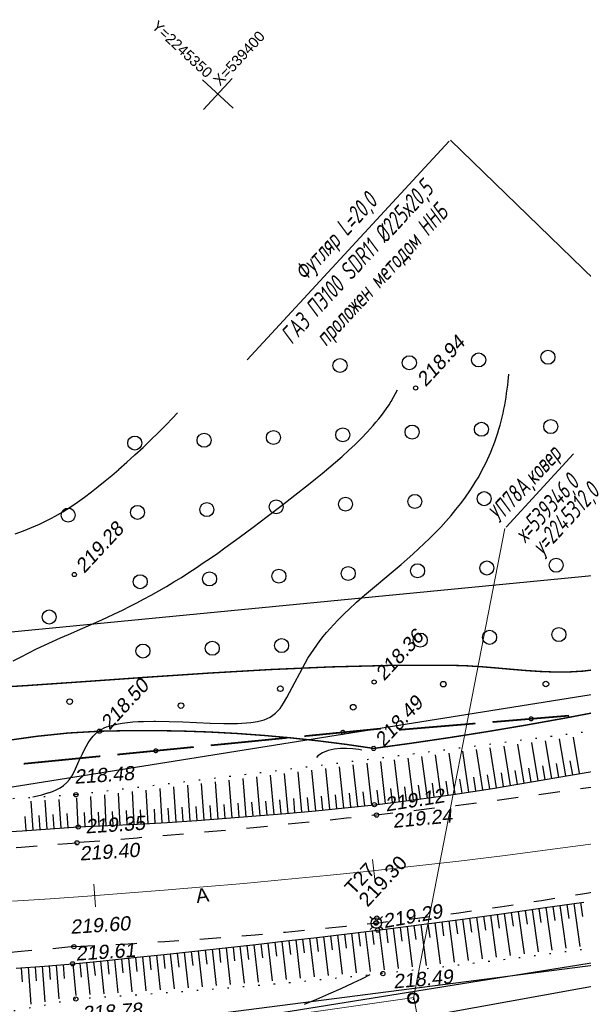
# Model space of a CAD drawing. Header units: millimetres. Extents: x -10 to 1169, y 1 to 1686.
# Tile 117 of 224: x 886 to 926, y 488 to 558. Entities that reach past the tile are written whole.
import ezdxf
from ezdxf.enums import TextEntityAlignment as Align
from ezdxf.lldxf.tags import DXFTag

# ---------------------------------------------------------------- set-up
doc = ezdxf.new("R2010")
doc.units = ezdxf.units.MM
for name, pattern in [('ADOT1', [1, 0, -1]), ('AHIDDEN1', [2, 0.5, -1.5]), ('AHIDDEN2', [3, 1.5, -1.5]), ('CONTI', [0]), ('PHANTOM2', [1.25, 0.625, -0.125, 0.125, -0.125, 0.125, -0.125])]:
    doc.linetypes.add(name, pattern=pattern)
for name, color, linetype in [('CONTURS', 7, 'Continuous'), ('COORDS', 7, 'Continuous'), ('GPR_PICK', 7, 'Continuous'), ('IZOLINES', 32, 'Continuous'), ('PDIGIT', 170, 'Continuous'), ('PICK-H', 7, 'Continuous'), ('PICKETS', 7, 'Continuous'), ('STATIONS', 7, 'Continuous'), ('ОБЪЕКТЫ_АВТОДОРОГ', 7, 'Continuous'), ('УЧАСТКИ', 7, 'Continuous')]:
    doc.layers.add(name, color=color, linetype=linetype)
doc.layers.add('СВЯЗЬ', color=170, linetype='Связь', lineweight=30)
doc.styles.add('GPR', font='isocpeui.ttf', dxfattribs={"width": 0.8})
doc.styles.get("Standard").update_dxf_attribs({"font": 'arial.ttf'})
tags = doc.linetypes.add('газ', pattern='A,42.7,-5.08,["Г",Standard,S=2.54,R=0,X=-2.54,Y=-1.27],-3.81', length=51.59).pattern_tags.tags
tags[6] = DXFTag(74, 10)
doc.linetypes.add('Связь', pattern='A,12.5,[130,ltypeshp.shx,S=1,R=-30,X=0,Y=0.9],1,[130,ltypeshp.shx,S=1,R=-30,X=0,Y=0.9],1,[130,ltypeshp.shx,S=1,R=-30,X=0,Y=0.9],4.5', length=19)

# ---------------------------------------------------------------- blocks, each defined once
blk = doc.blocks.new('372')
at = {"layer": 'CONTURS'}
blk.add_circle((0, 0), 1, dxfattribs=at)
blk = doc.blocks.new('373')
at = {"layer": 'CONTURS'}
blk.add_circle((0, 0), 0.4, dxfattribs=at)
blk = doc.blocks.new('133')
at = {"layer": 'CONTURS', "color": 7, "linetype": 'Continuous', "const_width": 0.2}
for points in [[(-11, 0), (-2, 0)], [(0, 0), (9, 0)]]:
    blk.add_lwpolyline(points, dxfattribs=at)
at = {"layer": 'CONTURS', "color": 7, "linetype": 'Continuous', "const_width": 0.5}
blk.add_lwpolyline([(-6.79, 0, 1), (-6.29, 0, 1)], format="xyb", close=True, dxfattribs=at)
blk = doc.blocks.new('5_1')
at = {"layer": 'STATIONS', "color": 7, "linetype": 'Continuous'}
for p, q in [((-0.78, 0), (-1.28, 0)), ((0.01, 0.77), (0.01, 1.26)), ((0.79, 0), (1.3, 0)), ((0.01, -0.77), (0.01, -1.26))]:
    blk.add_line(p, q, dxfattribs=at)
blk.add_circle((0, 0), 0.75, dxfattribs=at)
for p in [(0, 0), (0.76, 0)]:
    blk.add_point(p, dxfattribs=at)
blk = doc.blocks.new('пкк')
at = {"layer": 'ОБЪЕКТЫ_АВТОДОРОГ', "lineweight": 15, "ltscale": 200}
blk.add_line((-0.011, -0.822), (-0.008, 0.805), dxfattribs=at)

msp = doc.modelspace()

# ---------------------------------------------------------------- linework, layer by layer
at = {"linetype": 'Continuous', "lineweight": 40}
msp.add_circle((913.7762, 488.26472), 0.36213, dxfattribs=at)
at = {"layer": 'CONTURS', "color": 0, "linetype": 'CONTI', "lineweight": 15}
for p, q in [((916.33978, 549.39558), (901.92655, 533.79736)), ((916.44118, 549.46794), (962.98186, 504.28594)), ((920.40761, 521.87406), (925.23037, 527.09331)), ((913.76893, 488.15344), (920.3114, 521.76391))]:
    msp.add_line(p, q, dxfattribs=at)
at = {"layer": 'CONTURS', "lineweight": -2}
for p, q in [((922.6961, 503.77577), (922.241, 506.50067)), ((923.68161, 503.94535), (923.22971, 506.6276)), ((924.66713, 504.11493), (924.22, 506.75473)), ((925.65252, 504.28525), (925.21141, 506.88226)), ((916.77324, 502.81728), (916.34325, 505.75035)), ((917.76136, 502.97091), (917.32223, 505.87447)), ((918.74949, 503.12453), (918.30323, 505.99885)), ((919.73712, 503.28137), (919.28435, 506.12324)), ((920.7236, 503.44526), (920.26865, 506.24804)), ((921.71008, 503.60915), (921.25455, 506.37403)), ((910.82354, 502.04459), (910.49064, 505.01975)), ((911.81675, 502.16094), (911.46696, 505.14036)), ((912.80962, 502.28018), (912.44447, 505.26215)), ((913.80248, 502.39941), (913.42075, 505.38434)), ((914.79288, 502.53764), (914.39321, 505.50605)), ((915.78321, 502.67639), (915.36835, 505.62812)), ((924.17437, 504.03014), (924.0078, 505.01617)), ((925.15982, 504.20009), (924.9926, 505.18601)), ((904.85249, 501.4568), (904.59551, 504.29599)), ((905.8483, 501.5482), (905.57977, 504.416)), ((906.84409, 501.63986), (906.56314, 504.5359)), ((907.83928, 501.73787), (907.54718, 504.65613)), ((908.83446, 501.83588), (908.5303, 504.77758)), ((909.82903, 501.93997), (909.51103, 504.89873)), ((920.23036, 503.36331), (920.07159, 504.35063)), ((921.21684, 503.52721), (921.05545, 504.5141)), ((922.20309, 503.69246), (922.03945, 504.67898)), ((923.18885, 503.86056), (923.02342, 504.84679)), ((899.8688, 501.05384), (899.67275, 503.70113)), ((900.86604, 501.12801), (900.65761, 503.81961)), ((901.86298, 501.20619), (901.64287, 503.93815)), ((902.85978, 501.28619), (902.62714, 504.05657)), ((903.85618, 501.37098), (903.61183, 504.17606)), ((915.28805, 502.60702), (915.15174, 503.59769)), ((916.27822, 502.74684), (916.13612, 503.73669)), ((917.2673, 502.8941), (917.12002, 503.88319)), ((918.25543, 503.04772), (918.10396, 504.03618)), ((919.24331, 503.20295), (919.08794, 504.19081)), ((892.88242, 500.61967), (892.76266, 502.88132)), ((893.88108, 500.67139), (893.75206, 502.99719)), ((894.87947, 500.72812), (894.73997, 503.11382)), ((895.87777, 500.78645), (895.72779, 503.23107)), ((896.87581, 500.84898), (896.7144, 503.34818)), ((897.8737, 500.91393), (897.70118, 503.46532)), ((898.87136, 500.98228), (898.68686, 503.58252)), ((909.33175, 501.88793), (909.22688, 502.88241)), ((910.32629, 501.99228), (910.21725, 502.98632)), ((911.32015, 502.10277), (911.20624, 503.09626)), ((912.31318, 502.22056), (912.19411, 503.21345)), ((913.30605, 502.33979), (913.18185, 503.33205)), ((914.29768, 502.46853), (914.16754, 503.46002)), ((886.66207, 500.2647), (886.53099, 502.3232)), ((887.66, 500.32913), (887.52652, 502.38466)), ((888.65777, 500.39575), (888.52178, 502.44828)), ((889.88575, 500.47851), (889.79293, 502.53357)), ((890.88474, 500.52363), (890.78288, 502.64949)), ((891.88372, 500.56875), (891.77278, 502.76541)), ((902.36138, 501.24619), (902.27938, 502.24282)), ((903.35798, 501.32858), (903.27274, 502.32494)), ((904.35433, 501.41389), (904.26586, 502.40997)), ((905.35039, 501.5025), (905.2587, 502.49829)), ((906.3462, 501.59403), (906.25129, 502.58952)), ((907.34168, 501.68886), (907.2436, 502.68404)), ((908.33687, 501.78687), (908.23564, 502.78174)), ((890.38524, 500.50107), (890.33873, 501.49999)), ((891.38423, 500.54619), (891.33506, 501.54498)), ((892.38307, 500.59421), (892.33139, 501.59287)), ((893.38175, 500.64553), (893.3276, 501.64406)), ((894.38028, 500.69976), (894.32338, 501.69813)), ((895.37862, 500.75728), (895.3188, 501.75549)), ((896.37679, 500.81772), (896.31393, 501.81574)), ((897.37476, 500.88146), (897.30878, 501.87928)), ((898.37253, 500.94811), (898.30339, 501.94571)), ((899.37008, 501.01806), (899.29775, 502.01544)), ((900.36742, 501.09093), (900.29188, 502.08807)), ((901.36451, 501.1671), (901.28574, 502.16399)), ((886.16309, 500.23278), (886.10024, 501.2308)), ((887.16103, 500.29692), (887.09686, 501.29485)), ((888.15888, 500.36244), (888.09343, 501.3603)), ((889.15664, 500.42937), (889.08997, 501.42715)), ((921.27069, 494.45517), (921.6928, 491.43991)), ((921.76582, 494.52479), (921.90492, 493.53451)), ((922.26095, 494.59441), (922.68773, 491.56634)), ((922.75603, 494.66434), (922.89608, 493.6742)), ((923.25112, 494.73427), (923.68261, 491.69435)), ((923.74606, 494.80522), (923.88696, 493.8152)), ((924.241, 494.87618), (924.67616, 491.82663)), ((924.73594, 494.94714), (924.87752, 493.95721)), ((925.23088, 495.01809), (925.66938, 491.95887)), ((925.72579, 495.08926), (925.86798, 494.09942)), ((916.31696, 493.77664), (916.70908, 490.83475)), ((916.8126, 493.84252), (916.94554, 492.8514)), ((917.30824, 493.9084), (917.70747, 490.95048)), ((917.80362, 493.9762), (917.93804, 492.98527)), ((918.29901, 494.04399), (918.70429, 491.071)), ((918.79439, 494.11179), (918.93007, 493.12104)), ((919.28977, 494.17959), (919.70084, 491.1915)), ((919.7851, 494.24776), (919.92205, 493.25718)), ((920.28043, 494.31592), (920.69756, 491.31345)), ((920.77556, 494.38554), (920.91368, 493.39513)), ((910.86165, 493.07717), (910.98504, 492.08481)), ((911.35794, 493.1379), (911.71577, 490.28017)), ((911.854, 493.20057), (911.97899, 492.20841)), ((912.35006, 493.26324), (912.71444, 490.38835)), ((912.84611, 493.32591), (912.97263, 492.33395)), ((913.34217, 493.38858), (913.7133, 490.49655)), ((913.83818, 493.45165), (913.96639, 492.4599)), ((914.33418, 493.51472), (914.71299, 490.60588)), ((914.82988, 493.5802), (914.95978, 492.58867)), ((915.32557, 493.64568), (915.71111, 490.72032)), ((915.82127, 493.71116), (915.95266, 492.71983)), ((904.90387, 492.36672), (905.01907, 491.37338)), ((905.40053, 492.42436), (905.71985, 489.68597)), ((905.89716, 492.48239), (906.01358, 491.48919)), ((906.39378, 492.54042), (906.71905, 489.77978)), ((906.89033, 492.59906), (907.00801, 491.60601)), ((907.38688, 492.65769), (907.71844, 489.87585)), ((907.88335, 492.71695), (908.00235, 491.72406)), ((908.37983, 492.77621), (908.71748, 489.97413)), ((908.87626, 492.83584), (908.99663, 491.84311)), ((909.37269, 492.89547), (909.71689, 490.07385)), ((909.86902, 492.95595), (909.99084, 491.9634)), ((910.36535, 493.01644), (910.716, 490.17663)), ((898.94141, 491.69669), (899.05009, 490.70262)), ((899.43845, 491.75104), (899.72259, 489.16494)), ((899.93548, 491.80546), (900.04526, 490.81151)), ((900.43251, 491.85988), (900.72274, 489.24569)), ((900.92941, 491.91546), (901.04024, 490.92162)), ((901.42631, 491.97104), (901.72209, 489.33054)), ((901.92321, 492.02661), (902.03502, 491.03288)), ((902.42011, 492.08219), (902.72151, 489.41539)), ((902.91689, 492.13883), (903.02978, 491.14523)), ((903.41368, 492.19548), (903.72101, 489.5042)), ((903.91044, 492.25228), (904.02445, 491.2588)), ((904.4072, 492.30909), (904.72038, 489.59353)), ((891.97967, 490.96599), (892.08086, 489.97112)), ((892.47712, 491.01642), (892.71895, 488.64935)), ((892.97455, 491.06709), (893.07665, 490.07232)), ((893.47197, 491.11776), (893.71955, 488.7164)), ((893.96932, 491.16919), (894.07243, 490.17452)), ((894.46667, 491.22062), (894.72036, 488.78633)), ((894.96397, 491.27251), (895.06815, 490.27795)), ((895.46127, 491.3244), (895.72095, 488.85784)), ((895.95851, 491.37683), (896.06381, 490.38239)), ((896.45576, 491.42926), (896.72172, 488.93139)), ((896.95293, 491.48238), (897.05935, 490.48806)), ((897.4501, 491.5355), (897.72208, 489.00736)), ((897.94723, 491.58892), (898.05479, 490.59472)), ((898.44437, 491.64234), (898.72263, 489.08452)), ((885.82181, 490.43229), (885.8924, 489.43478)), ((886.32044, 490.46919), (886.51112, 487.82941)), ((886.81905, 490.50649), (886.89237, 489.50918)), ((887.31766, 490.5438), (887.50693, 488.01572)), ((887.81608, 490.58344), (887.89214, 489.58634)), ((888.31451, 490.62308), (888.50173, 488.21535)), ((888.8129, 490.66317), (888.89172, 489.66629)), ((889.49202, 490.71781), (889.71657, 488.45785)), ((889.98957, 490.76724), (890.08892, 489.77219)), ((890.48712, 490.81668), (890.71748, 488.52045)), ((890.98467, 490.86612), (891.08496, 489.87116)), ((891.48222, 490.91556), (891.7184, 488.58304))]:
    msp.add_line(p, q, dxfattribs=at)
at = {"layer": 'CONTURS', "color": 1, "linetype": 'газ', "lineweight": 15}
for p, q in [((890.01949, 484.93799), (913.84081, 488.31088)), ((914.59592, 484.24353), (913.83984, 488.3161))]:
    msp.add_line(p, q, dxfattribs=at)
at = {"layer": 'CONTURS', "linetype": 'AHIDDEN1', "const_width": 0.1, "flags": 128}
for points in [[(910.96642, 506.0819), (913.70342, 506.45821), (916.43429, 506.86211), (919.15902, 507.29359), (921.87762, 507.75265), (924.59008, 508.2393), (927.29641, 508.75353), (929.9966, 509.29534), (932.69065, 509.86473), (935.37857, 510.46171), (938.06035, 511.08627), (939.17113, 511.33718), (940.29021, 511.56972), (941.4136, 511.79376), (942.53728, 512.01921), (943.65724, 512.25594), (944.76948, 512.51385), (945.86997, 512.80283), (946.95472, 513.13275), (948.0197, 513.51352), (949.06092, 513.95502), (949.31893, 514.06871), (949.58949, 514.18011), (949.86685, 514.29116), (950.14528, 514.40379), (950.41902, 514.51994), (950.68235, 514.64153), (950.92952, 514.77049), (951.15479, 514.90877), (951.35242, 515.05829), (951.51668, 515.22098), (951.75202, 515.64005), (951.83044, 516.13559), (951.77725, 516.69302), (951.61779, 517.29773), (951.37739, 517.93513), (951.08138, 518.59063), (950.7551, 519.24962), (950.42386, 519.8975), (950.11301, 520.51969), (949.84787, 521.10158), (949.44414, 522.00027), (948.99578, 522.88518), (948.50675, 523.75516), (947.98102, 524.60904), (947.42255, 525.44568), (946.8353, 526.26391), (946.22323, 527.06258), (945.5903, 527.84052), (944.94047, 528.59659), (944.2777, 529.32962), (943.63556, 529.9867), (942.96084, 530.61403), (942.25921, 531.21675), (941.53634, 531.8), (940.79789, 532.36894), (940.04952, 532.92871), (939.29689, 533.48445), (938.54568, 534.04132), (937.80154, 534.60446), (937.07014, 535.17901), (936.75337, 535.43385), (936.43651, 535.68857), (936.11956, 535.94318), (935.80252, 536.19768), (935.48539, 536.45206), (935.16817, 536.70633), (934.85085, 536.96049), (934.53344, 537.21453), (934.21594, 537.46846), (933.89835, 537.72227)], [(706.17573, 522.48572), (705.65018, 520.34433), (705.29246, 518.39275), (705.10259, 516.63099), (705.08055, 515.05905), (705.22635, 513.67692), (705.53999, 512.48461), (706.02147, 511.48212), (706.67079, 510.66945), (707.48795, 510.04659), (708.47294, 509.61355), (708.78718, 509.53234), (709.12411, 509.47656), (709.47974, 509.44177), (709.85007, 509.42356), (710.23108, 509.41752), (710.61877, 509.41921), (711.00915, 509.42423), (711.39821, 509.42814), (711.78194, 509.42654), (712.15634, 509.41499), (714.69765, 509.31104), (717.24013, 509.2423), (719.78353, 509.2013), (722.32762, 509.18057), (724.87214, 509.17261), (727.41687, 509.16996), (729.96154, 509.16513), (732.50593, 509.15066), (735.04979, 509.11905), (737.59287, 509.06284), (740.54606, 508.97368), (743.49897, 508.87197), (746.45162, 508.75895), (749.40398, 508.63586), (752.35606, 508.50394), (755.30785, 508.36443), (758.25935, 508.21855), (761.21056, 508.06755), (764.16147, 507.91267), (767.11208, 507.75513), (769.59082, 507.60305), (772.06901, 507.42062), (774.54682, 507.21916), (777.02436, 507.01003), (779.5018, 506.80454), (781.97927, 506.61403), (784.4569, 506.44983), (786.93485, 506.32329), (789.41326, 506.24572), (791.89226, 506.22846), (793.31387, 506.2622), (794.73655, 506.33603), (796.15987, 506.43752), (797.58342, 506.55429), (799.00678, 506.6739), (800.42953, 506.78395), (801.85124, 506.87202), (803.27151, 506.9257), (804.68991, 506.93259), (806.10601, 506.88027), (807.05737, 506.80693), (808.00743, 506.70656), (808.95649, 506.58488), (809.90485, 506.44759), (810.85282, 506.30042), (811.80071, 506.14906), (812.74881, 505.99924), (813.69744, 505.85666), (814.6469, 505.72705), (815.5975, 505.6161), (818.27837, 505.37565), (820.96494, 505.20718), (823.6562, 505.09797), (826.35115, 505.03532), (829.04878, 505.00653), (831.74808, 504.99889), (834.44805, 504.99969), (837.14769, 504.99623), (839.84599, 504.9758), (842.54194, 504.92571), (845.20328, 504.83634), (847.86644, 504.71418), (850.53065, 504.57327), (853.19511, 504.42765), (855.85905, 504.29137), (858.52169, 504.17847), (861.18225, 504.103), (863.83995, 504.079), (866.494, 504.12052), (869.14362, 504.2416), (871.37613, 504.43454), (873.60424, 504.7176), (875.82905, 505.06647), (878.05163, 505.45679), (880.27309, 505.86426), (882.49451, 506.26453), (884.71697, 506.63328), (886.94157, 506.94618), (889.1694, 507.1789), (891.40155, 507.30711), (893.35196, 507.34813), (895.30371, 507.35281), (897.25682, 507.32114), (899.21128, 507.25314), (901.16709, 507.14879), (903.12426, 507.0081), (905.08277, 506.83106), (907.04264, 506.61768), (909.00385, 506.36796), (910.96642, 506.0819)], [(705.32499, 517.22328), (709.83551, 516.64685), (714.34779, 516.09611), (718.86181, 515.57107), (723.37759, 515.07173), (727.89512, 514.59808), (732.41441, 514.15014), (736.93544, 513.72789), (741.45822, 513.33134), (745.98276, 512.96049), (750.50905, 512.61534), (756.70639, 512.19917), (762.90907, 511.85362), (769.11619, 511.56904), (775.32689, 511.33578), (781.54029, 511.1442), (787.75549, 510.98467), (793.97163, 510.84753), (800.18782, 510.72314), (806.40319, 510.60186), (812.61686, 510.47406), (818.67109, 510.3395), (824.72642, 510.20256), (830.78253, 510.07076), (836.83909, 509.9516), (842.89575, 509.85263), (848.95219, 509.78134), (855.00806, 509.74528), (861.06304, 509.75194), (867.1168, 509.80887), (873.16899, 509.92357), (877.51074, 510.07181), (881.85142, 510.29217), (886.19131, 510.56262), (890.53071, 510.86113), (894.86989, 511.16566), (899.20915, 511.4542), (903.54876, 511.7047), (907.88902, 511.89514), (912.23021, 512.00349), (916.57261, 512.00772), (917.61168, 511.97403), (918.65556, 511.90773), (919.70219, 511.82152), (920.74954, 511.72807), (921.79555, 511.64009), (922.83819, 511.57025), (923.8754, 511.53124), (924.90515, 511.53577), (925.92538, 511.5965), (926.93406, 511.72613), (927.9761, 511.94383), (929.00518, 512.23562), (930.02365, 512.58821), (931.03389, 512.9883), (932.03827, 513.42261), (933.03917, 513.87783), (934.03895, 514.34069), (935.04, 514.79789), (936.04467, 515.23613), (937.05534, 515.64212), (938.30034, 516.11409), (939.54604, 516.58421), (940.79244, 517.05247), (942.03955, 517.51888), (943.28736, 517.98343), (944.53587, 518.44613), (945.78509, 518.90698), (947.035, 519.36597), (948.28563, 519.82311), (949.53695, 520.27839)]]:
    msp.add_lwpolyline(points, dxfattribs=at)
at = {"layer": 'CONTURS', "linetype": 'ADOT1', "flags": 128}
for points in [[(995.49285, 517.53183), (994.05382, 517.41906), (987.33382, 516.6916), (980.62917, 515.80284), (973.93611, 514.7908), (967.25089, 513.6935), (960.56977, 512.54897), (953.88897, 511.39522), (947.20475, 510.27029), (940.51336, 509.21219), (933.81104, 508.25894), (929.40614, 507.67936), (925.00032, 507.10674), (920.59355, 506.54107), (916.18585, 505.98235), (911.77722, 505.43059), (907.36765, 504.88578), (902.95715, 504.34793), (898.54571, 503.81703), (894.13333, 503.29309), (889.72002, 502.7761)], [(889.72002, 502.7761), (887.71847, 502.64698), (885.71672, 502.52341), (883.71476, 502.40537), (881.71261, 502.29287), (879.71026, 502.18591), (877.70771, 502.08449), (875.70497, 501.98862), (873.70202, 501.89828), (871.69887, 501.81348), (869.69552, 501.73422), (867.04836, 501.63967), (864.40065, 501.55739), (861.75246, 501.48626), (859.1039, 501.42517), (856.45505, 501.373), (853.806, 501.32866), (851.15685, 501.29101), (848.50767, 501.25895), (845.85855, 501.23137), (843.2096, 501.20715), (840.51096, 501.18663), (837.81216, 501.17187), (835.11324, 501.16306), (832.41426, 501.16038), (829.71525, 501.164), (827.01627, 501.1741), (824.31736, 501.19087), (821.61856, 501.21449), (818.91992, 501.24513), (816.22149, 501.28298), (813.84167, 501.32459), (811.46197, 501.37515), (809.08239, 501.43309), (806.70289, 501.49683), (804.32345, 501.5648), (801.94405, 501.63542), (799.56467, 501.70713), (797.18528, 501.77835), (794.80586, 501.84751), (792.42639, 501.91302), (789.78548, 501.977), (787.14406, 502.03145), (784.50234, 502.08048), (781.86055, 502.12818), (779.21891, 502.17866), (776.57764, 502.23601), (773.93696, 502.30434), (771.29709, 502.38775), (768.65826, 502.49033), (766.02068, 502.6162), (763.13932, 502.7836), (760.25947, 502.97893), (757.38086, 503.19724), (754.50322, 503.43357), (751.62628, 503.68299), (748.74978, 503.94054), (745.87345, 504.20128), (742.99702, 504.46025), (740.12022, 504.7125), (737.24279, 504.95309), (735.20022, 505.11495), (733.15709, 505.27125), (731.11363, 505.42435), (729.07009, 505.57661), (727.02671, 505.73037), (724.98372, 505.88801), (722.94135, 506.05188), (720.89985, 506.22433), (718.85946, 506.40772), (716.8204, 506.60442), (714.62473, 506.84016), (712.4315, 507.10233), (710.24005, 507.3835), (708.04974, 507.67621), (705.85991, 507.97302), (703.6699, 508.26648), (701.47906, 508.54915), (699.28673, 508.81357), (697.09227, 509.05229), (694.895, 509.25788), (692.1576, 509.47782), (689.41823, 509.67334), (686.6769, 509.84446), (683.93361, 509.99116), (681.18835, 510.11346), (678.44113, 510.21134), (675.69195, 510.28482), (672.94081, 510.33389), (670.1877, 510.35854), (667.43263, 510.35879)], [(980.02628, 500.79366), (978.38672, 500.54873), (974.1697, 499.8955), (969.95639, 499.22059), (965.74699, 498.52508), (961.54169, 497.81003), (959.49841, 497.44898), (957.45751, 497.07335), (955.41834, 496.68717), (953.38026, 496.29444), (951.3426, 495.89917), (949.30472, 495.50537), (947.26596, 495.11706), (945.22568, 494.73825), (943.18321, 494.37294), (941.13792, 494.02515), (938.19799, 493.54835), (935.25483, 493.08762), (932.30867, 492.64328), (929.35974, 492.21565), (926.40826, 491.80505), (923.45446, 491.41178), (920.49855, 491.03617), (917.54078, 490.67853), (914.58135, 490.33917), (911.6205, 490.01842), (909.43437, 489.79351), (907.24718, 489.57833), (905.05893, 489.37289), (902.86962, 489.17717), (900.67925, 488.99118), (898.48781, 488.81493), (896.29532, 488.6484), (894.10176, 488.49161), (891.90714, 488.34454), (889.71145, 488.20721)], [(889.71145, 488.20721), (887.65156, 487.78998), (885.59025, 487.40447), (883.52752, 487.05068), (881.46338, 486.7286), (879.39781, 486.43825), (877.33082, 486.17961), (875.26241, 485.9527), (873.19258, 485.7575), (871.12133, 485.59403), (869.04866, 485.46227), (866.36998, 485.38056), (863.68647, 485.41615), (860.99919, 485.54141), (858.30919, 485.72872), (855.61753, 485.95045), (852.92526, 486.17895), (850.23344, 486.38662), (847.54311, 486.5458), (844.85533, 486.62887), (842.17116, 486.60821), (839.58531, 486.47129), (837.00138, 486.23591), (834.41902, 485.92861), (831.83785, 485.57594), (829.2575, 485.20443), (826.67759, 484.84061), (824.09776, 484.51103), (821.51764, 484.24223), (818.93686, 484.06074), (816.35503, 483.9931), (813.90404, 484.04817), (811.4535, 484.20207), (809.00314, 484.4325), (806.55273, 484.71714), (804.10198, 485.03371), (801.65065, 485.35989), (799.19848, 485.6734), (796.7452, 485.95192), (794.29057, 486.17315), (791.83431, 486.31481), (789.24119, 486.37795), (786.64602, 486.37756), (784.04918, 486.32772), (781.45108, 486.24254), (778.85211, 486.13609), (776.25268, 486.02247), (773.65318, 485.91578), (771.05401, 485.8301), (768.45558, 485.77952), (765.85827, 485.77814), (763.01599, 485.82153), (760.17352, 485.88922), (757.33105, 485.97918), (754.48875, 486.08936), (751.64681, 486.21774), (748.80542, 486.36226), (745.96476, 486.52089), (743.125, 486.69158), (740.28633, 486.87231), (737.44894, 487.06103), (734.91114, 487.242), (732.37442, 487.43943), (729.8386, 487.65065), (727.30352, 487.87296), (724.769, 488.1037), (722.23488, 488.34018), (719.70099, 488.57972), (717.16715, 488.81963), (714.6332, 489.05723), (712.09897, 489.28985), (710.68949, 489.41495), (709.27958, 489.5365), (707.86945, 489.65618), (706.45929, 489.77568), (705.04929, 489.89671), (703.63965, 490.02095), (702.23058, 490.15011), (700.82225, 490.28588), (699.41488, 490.42995), (698.00865, 490.58402), (696.56308, 490.75746), (695.11926, 490.94654), (693.67676, 491.14731), (692.23514, 491.35581), (690.79395, 491.56806), (689.35276, 491.7801), (687.91112, 491.98798), (686.4686, 492.18773), (685.02475, 492.37539), (683.57914, 492.54698), (681.68703, 492.75329), (679.79366, 492.94797), (677.89903, 493.13099), (676.00314, 493.30238), (674.10598, 493.46212), (672.20756, 493.61023), (670.30788, 493.74669), (668.40693, 493.8715), (666.50472, 493.98468), (664.60125, 494.08621)]]:
    msp.add_lwpolyline(points, dxfattribs=at)
at = {"layer": 'CONTURS', "linetype": 'AHIDDEN2', "flags": 128}
for points in [[(989.70946, 511.27295), (989.21776, 511.21105), (984.50721, 510.62681), (979.79591, 510.04874), (975.08427, 509.47429), (970.37267, 508.90096), (969.17417, 508.75575), (967.97553, 508.61171), (966.77678, 508.46854), (965.57797, 508.32592), (964.37912, 508.18356), (963.18028, 508.04112), (961.98148, 507.89831), (960.78277, 507.75482), (959.58418, 507.61033), (958.38576, 507.46454), (956.48764, 507.23144), (954.58975, 506.99653), (952.69206, 506.75996), (950.79455, 506.52188), (948.89721, 506.28244), (947.00002, 506.04179), (945.10297, 505.80008), (943.20604, 505.55746), (941.30921, 505.31407), (939.41246, 505.07008), (936.58759, 504.69839), (933.7642, 504.31408), (930.94177, 503.92166), (928.11978, 503.52561), (925.29773, 503.13042), (922.4751, 502.74058), (919.65137, 502.36058), (916.82602, 501.99491), (913.99854, 501.64806), (911.16842, 501.32451), (909.03534, 501.09437), (906.90144, 500.87151), (904.76672, 500.65593), (902.63119, 500.44763), (900.49483, 500.24661), (898.35766, 500.05286), (896.21967, 499.8664), (894.08086, 499.68722), (891.94123, 499.51531), (889.80078, 499.35069)], [(666.85052, 506.67721), (668.89429, 506.61048), (670.9346, 506.51778), (672.97144, 506.39911), (675.00482, 506.25447), (677.03473, 506.08386), (679.06118, 505.88728), (681.08416, 505.66474), (683.10367, 505.41623), (685.11972, 505.14175), (687.1323, 504.8413), (687.77103, 504.73816), (688.40896, 504.62897), (689.04627, 504.5152), (689.68316, 504.39832), (690.31984, 504.27979), (690.95649, 504.16108), (691.59332, 504.04366), (692.23052, 503.92899), (692.86829, 503.81854), (693.50682, 503.71377), (695.83225, 503.3694), (698.16406, 503.06936), (700.50124, 502.80747), (702.84279, 502.57752), (705.18771, 502.37332), (707.53498, 502.1887), (709.88362, 502.01744), (712.23262, 501.85337), (714.58097, 501.69029), (716.92767, 501.52201), (719.02114, 501.37338), (721.11546, 501.23523), (723.21049, 501.10624), (725.30611, 500.98505), (727.4022, 500.87034), (729.49864, 500.76075), (731.5953, 500.65494), (733.69205, 500.55159), (735.78878, 500.44933), (737.88536, 500.34685), (740.75989, 500.20699), (743.63472, 500.07057), (746.50982, 499.93844), (749.38519, 499.81147), (752.26081, 499.69051), (755.13667, 499.57641), (758.01275, 499.47003), (760.88904, 499.37222), (763.76553, 499.28385), (766.64221, 499.20577), (769.21936, 499.14786), (771.79683, 499.1026), (774.37455, 499.06742), (776.95246, 499.03975), (779.53051, 499.01701), (782.10863, 498.99665), (784.68676, 498.9761), (787.26483, 498.95277), (789.8428, 498.92412), (792.42059, 498.88756), (794.8033, 498.84738), (797.18594, 498.80381), (799.56855, 498.75761), (801.95113, 498.70952), (804.33368, 498.66031), (806.71624, 498.61072), (809.0988, 498.5615), (811.48138, 498.51341), (813.86399, 498.4672), (816.24664, 498.42362), (818.92824, 498.37483), (821.60985, 498.32394), (824.29148, 498.27232), (826.97312, 498.22135), (829.65479, 498.17241), (832.33648, 498.12687), (835.0182, 498.08612), (837.69995, 498.05152), (840.38172, 498.02446), (843.06354, 498.0063), (845.74296, 497.99102), (848.42282, 497.97381), (851.10293, 497.95792), (853.78313, 497.94664), (856.46324, 497.94322), (859.1431, 497.95093), (861.82253, 497.97304), (864.50135, 498.01281), (867.17941, 498.07351), (869.85653, 498.15841), (871.85231, 498.23616), (873.84779, 498.32313), (875.84297, 498.41932), (877.83785, 498.52472), (879.83242, 498.63934), (881.8267, 498.76317), (883.82067, 498.89623), (885.81434, 499.0385), (887.80772, 499.18998), (889.80078, 499.35069)], [(889.57393, 491.94104), (891.73541, 492.05087), (893.89541, 492.17363), (896.05393, 492.30932), (898.21098, 492.45794), (900.36656, 492.6195), (902.52066, 492.79398), (904.67328, 492.9814), (906.82442, 493.18175), (908.97409, 493.39503), (911.12229, 493.62125), (914.08013, 493.96705), (917.03283, 494.3572), (919.98139, 494.78324), (922.9268, 495.23667), (925.87009, 495.70905), (928.81223, 496.19188), (931.75424, 496.6767), (934.69711, 497.15504), (937.64185, 497.61842), (940.58946, 498.05837), (942.66329, 498.356), (944.73752, 498.65093), (946.81209, 498.94355), (948.88694, 499.23424), (950.96202, 499.52336), (953.03726, 499.81131), (955.11262, 500.09846), (957.18803, 500.38518), (959.26345, 500.67186), (961.33881, 500.95888), (963.16533, 501.2124), (964.99173, 501.46684), (966.8181, 501.72161), (968.64451, 501.97616), (970.47102, 502.22989), (972.29771, 502.48224), (974.12466, 502.73264), (975.95193, 502.98051), (977.77961, 503.22527), (979.60776, 503.46635), (981.91206, 503.76258), (982.88143, 503.88355)], [(889.57393, 491.94104), (887.55883, 491.7442), (885.54335, 491.56133), (883.52751, 491.39242), (881.51129, 491.23749), (879.49471, 491.09653), (877.47775, 490.96953), (875.46042, 490.85651), (873.44273, 490.75745), (871.42466, 490.67236), (869.40622, 490.60125), (866.77483, 490.54082), (864.14239, 490.52168), (861.50906, 490.53631), (858.87505, 490.57718), (856.24053, 490.63675), (853.60569, 490.7075), (850.97072, 490.78191), (848.33579, 490.85245), (845.70109, 490.91158), (843.0668, 490.95179), (840.39245, 490.97752), (837.71804, 490.99837), (835.04359, 491.01583), (832.36912, 491.03138), (829.69465, 491.04652), (827.02019, 491.06274), (824.34577, 491.08152), (821.67141, 491.10437), (818.99713, 491.13276), (816.32295, 491.16819), (813.88228, 491.20563), (811.44163, 491.24597), (809.00101, 491.28924), (806.56042, 491.33546), (804.11989, 491.38467), (801.67941, 491.4369), (799.23902, 491.49217), (796.79871, 491.5505), (794.3585, 491.61194), (791.9184, 491.67651), (789.34064, 491.74991), (786.76304, 491.82955), (784.18559, 491.91422), (781.60824, 492.00271), (779.03096, 492.09381), (776.45372, 492.18632), (773.87648, 492.27901), (771.2992, 492.37069), (768.72187, 492.46014), (766.14443, 492.54616), (763.30651, 492.63337), (760.46822, 492.71239), (757.6297, 492.78643), (754.79112, 492.85865), (751.9526, 492.93226), (749.11431, 493.01044), (746.27639, 493.09637), (743.43899, 493.19324), (740.60225, 493.30425), (737.76632, 493.43257), (735.37277, 493.55322), (732.97948, 493.68183), (730.58648, 493.818), (728.1938, 493.96134), (725.80148, 494.11147), (723.40954, 494.26798), (721.01802, 494.43048), (718.62696, 494.59859), (716.23637, 494.77191), (713.84631, 494.95004), (710.91172, 495.17437), (707.97736, 495.40495), (705.04341, 495.64281), (702.11006, 495.88897), (699.1775, 496.14446), (696.24592, 496.41031), (693.31551, 496.68753), (690.38646, 496.97715), (687.45896, 497.2802), (684.53319, 497.5977), (682.64234, 497.8104), (680.75204, 498.02815), (678.86228, 498.25093), (676.97305, 498.47876), (675.08438, 498.71163), (673.19624, 498.94954), (671.30864, 499.19249), (669.42159, 499.44049), (667.53507, 499.69353), (665.6491, 499.95161)]]:
    msp.add_lwpolyline(points, dxfattribs=at)
at = {"layer": 'CONTURS', "linetype": 'Continuous', "flags": 128}
for points in [[(889.88575, 500.47851), (892.00632, 500.57429), (894.12529, 500.68404), (896.24266, 500.80777), (898.35844, 500.94548), (900.47262, 501.09716), (902.5852, 501.26282), (904.69619, 501.44246), (906.80558, 501.63607), (908.91338, 501.84365), (911.01958, 502.06521), (913.82872, 502.40256), (916.6314, 502.79523), (919.42916, 503.2302), (922.22355, 503.69446), (925.01613, 504.17499), (927.80844, 504.65877)], [(883.87156, 500.09018), (885.87651, 500.21397), (887.88124, 500.34342), (889.88575, 500.47851)], [(889.49202, 490.71781), (891.67037, 490.93425), (893.84805, 491.15606), (896.02505, 491.38324), (898.20138, 491.61577), (900.37704, 491.85368), (902.55203, 492.09695), (904.72634, 492.34558), (906.89999, 492.59958), (909.07296, 492.85894), (911.24525, 493.12367), (914.19278, 493.49604), (917.13822, 493.88513), (920.08193, 494.28801), (923.02427, 494.70175), (925.96562, 495.12343)], [(885.46705, 490.40534), (887.47967, 490.55592), (889.49202, 490.71781)]]:
    msp.add_lwpolyline(points, dxfattribs=at)
at = {"layer": 'COORDS', "lineweight": -2}
for p, q in [((900.94837, 551.74142), (898.74501, 553.77739)), ((898.8287, 551.65772), (900.86468, 553.86109))]:
    msp.add_line(p, q, dxfattribs=at)
at = {"layer": 'IZOLINES'}
for points in [[(886.65377, 502.61656), (886.97558, 502.6922), (887.29548, 502.77517), (887.79245, 502.92698), (887.75883, 502.91578), (888.04379, 503.01876), (888.3219, 503.13782), (888.58912, 503.27779), (888.83871, 503.44439), (889.0624, 503.6411), (889.25569, 503.86517), (889.42137, 504.10896), (889.56624, 504.36505), (889.69726, 504.62829), (889.93979, 505.1638), (890.18356, 505.6986), (890.31375, 505.96195), (890.45288, 506.22049), (890.60328, 506.47233), (890.76721, 506.71507), (890.94703, 506.94548), (891.09586, 507.10929), (891.18612, 507.19702), (891.29133, 507.28797), (891.2973, 507.29273), (891.29733, 507.29275), (891.39259, 507.36299), (891.55846, 507.45876), (891.73141, 507.54019), (891.90891, 507.61055), (892.08959, 507.6718), (892.27259, 507.72531), (892.6431, 507.81308), (893.01758, 507.87999), (893.39441, 507.93039), (893.77264, 507.96742), (894.15169, 507.99354), (894.53118, 508.01065), (895.29052, 508.02385), (895.40408, 508.02385), (895.40645, 508.02451), (896.37937, 508.0088), (897.35179, 507.97537), (899.29607, 507.89392), (900.26855, 507.86622), (901.2409, 507.86738), (902.20893, 507.92947), (902.68715, 508.00345), (903.15236, 508.12654), (903.58713, 508.31872), (903.96708, 508.58987), (904.28146, 508.92627), (904.54192, 509.30271), (904.77591, 509.71317), (904.76959, 509.70175), (906.26837, 512.51413), (906.26862, 512.51253), (906.47236, 512.83328), (906.68469, 513.1483), (906.90469, 513.45791), (907.13223, 513.7619), (907.3671, 514.06016), (907.60897, 514.35266), (907.85747, 514.63945), (908.11218, 514.92066), (908.37262, 515.19649), (908.63829, 515.46722), (908.90868, 515.73316), (909.18328, 515.99472), (909.74295, 516.50634), (910.31334, 517.00582), (910.89076, 517.49711), (912.05357, 518.47024), (912.08028, 518.49263), (912.08029, 518.49263), (912.08029, 518.49263), (912.0803, 518.49264), (912.08029, 518.49266), (912.92585, 519.20887), (913.34448, 519.57179), (913.75917, 519.93917), (914.16909, 520.3118), (914.57341, 520.69043), (914.97132, 521.07569), (915.36199, 521.46819), (915.74458, 521.86844), (916.11822, 522.27691), (916.482, 522.69402), (916.83501, 523.12009), (917.17631, 523.55541), (917.50494, 524.00014), (917.81996, 524.45438), (918.04059, 524.79161), (918.25648, 525.13933), (918.25772, 525.14139), (918.26021, 525.1455), (918.25743, 525.14185), (918.40639, 525.39248), (918.55043, 525.64593), (918.68989, 525.90189), (918.82466, 526.16031), (918.95467, 526.42112), (919.07982, 526.68425), (919.20008, 526.94961), (919.31537, 527.21712), (919.42565, 527.4867), (919.53092, 527.75824), (919.63114, 528.03163), (919.72631, 528.30679), (919.81644, 528.5836), (919.90156, 528.86196), (919.98169, 529.14176), (920.05688, 529.42289), (920.12718, 529.70525), (920.19265, 529.98873), (920.25338, 530.27324), (920.30943, 530.55868), (920.36091, 530.84495), (920.4079, 531.13196), (920.45052, 531.41963), (920.48886, 531.70788), (920.52305, 531.99663), (920.55321, 532.28581), (920.59461, 532.76568)], [(885.25644, 512.31689), (885.80687, 512.61185), (886.36141, 512.89891), (886.9201, 513.17767), (887.48277, 513.44821), (888.04902, 513.71107), (888.61824, 513.96737), (889.18965, 514.21872), (890.22224, 514.6661), (890.2216, 514.66589), (891.35594, 515.16351), (891.92009, 515.41902), (892.4814, 515.68065), (893.03945, 515.94909), (893.59394, 516.22471), (894.07375, 516.4707), (894.54285, 516.71819), (894.54025, 516.71691), (895.08929, 517.01546), (895.63403, 517.32168), (896.17441, 517.63544), (896.71039, 517.95658), (897.24195, 518.2849), (897.76917, 518.62008), (898.2922, 518.96171), (898.81123, 519.30932), (899.32655, 519.66237), (899.83849, 520.02027), (900.34741, 520.38242), (901.35769, 521.11713), (902.36025, 521.86227), (903.35729, 522.61473), (904.34991, 523.373), (905.33782, 524.13737), (906.31914, 524.9101), (906.80629, 525.30086), (907.29032, 525.69545), (907.77049, 526.0947), (908.24589, 526.49954), (908.71549, 526.91102), (909.17805, 527.33029), (909.63214, 527.75856), (910.07607, 528.19715), (910.50785, 528.64744), (910.71849, 528.87746), (910.92521, 529.11097), (911.12761, 529.34817), (911.3253, 529.58925), (911.51782, 529.83441), (911.70464, 530.08386), (911.88517, 530.3378), (912.05873, 530.59645), (912.21456, 530.8437), (912.21046, 530.83733), (912.37971, 531.1256), (912.52916, 531.40414), (912.52626, 531.3991), (912.65309, 531.65851)], [(885.39649, 521.38259), (885.98204, 521.60025), (886.56144, 521.83326), (887.1328, 522.08465), (887.69428, 522.35663), (887.97091, 522.5007), (888.24463, 522.65013), (888.78303, 522.96433), (889.3097, 523.29732), (889.82549, 523.64656), (890.33155, 524.0095), (890.8291, 524.38386), (891.31922, 524.76776), (891.80284, 525.15973), (892.28071, 525.55863), (892.77393, 525.98144), (892.76959, 525.97633), (893.35544, 526.49346), (893.93491, 527.01767), (894.5075, 527.5493), (895.07311, 528.08829), (895.63134, 528.63483), (896.18152, 529.18939), (896.58589, 529.6085), (896.97602, 530.02348)], [(891.29722, 507.29274), (891.3946, 507.36373)], [(910.12984, 505.95173), (909.91349, 506.00272), (909.47485, 506.06254), (909.03358, 506.08223), (908.59287, 506.06903), (908.15558, 506.0217), (907.72724, 505.931), (907.32266, 505.77752), (906.98834, 505.5447), (906.89421, 505.44173)], [(906.03457, 487.82635), (906.90444, 488.1953), (907.77051, 488.57299), (908.63249, 488.95981), (909.49, 489.35635), (910.11633, 489.65414), (910.71657, 489.94681)]]:
    msp.add_lwpolyline(points, dxfattribs=at)
at = {"layer": 'PICK-H', "color": 7, "lineweight": -2}
msp.add_circle((911.6205, 490.01842), 0.15, dxfattribs=at)
at = {"layer": 'PICKETS', "color": 7, "lineweight": -2}
for centre in [(913.95662, 531.7917), (889.60929, 518.48456), (910.9974, 510.81735), (891.40155, 507.30711), (910.96642, 506.0819), (889.72002, 502.7761), (911.01958, 502.06521), (911.16842, 501.32451), (889.88575, 500.47851), (889.80078, 499.35069), (911.12229, 493.62125), (911.14202, 493.62344), (911.14841, 493.64068), (911.14841, 493.64068), (911.18934, 493.98409), (911.24525, 493.12367), (889.57393, 491.94104), (889.49202, 490.71781), (911.61856, 490.01872), (889.71145, 488.20721)]:
    msp.add_circle(centre, 0.15, dxfattribs=at)
at = {"layer": 'ОБЪЕКТЫ_АВТОДОРОГ', "color": 0, "linetype": 'PHANTOM2', "lineweight": 15, "ltscale": 200}
msp.add_lwpolyline([(885.19361, 495.18178), (887.88656, 495.36095), (890.55503, 495.55291), (893.25993, 495.75627), (896.01623, 495.97265), (898.82746, 496.2044), (901.69714, 496.45391), (904.6288, 496.72352), (907.62595, 497.01561), (910.69212, 497.33255), (913.83083, 497.67669), (917.04548, 498.04995), (920.33909, 498.45245), (923.71452, 498.88387), (927.17466, 499.34385)], dxfattribs=at)
at = {"layer": 'СВЯЗЬ', "linetype": 'Связь', "lineweight": 30}
msp.add_lwpolyline([(976.35602, 496.82165), (958.89249, 494.94751), (897.6619, 483.87436), (872.19579, 481.21571), (796.73183, 481.85309), (763.84273, 481.32194), (736.36216, 482.60565), (671.04439, 488.10986), (639.71393, 494.21523), (614.23357, 498.56981), (578.28183, 501.7051), (562.40022, 504.31784), (528.71727, 514.07209), (475.48775, 535.49659), (449.46161, 542.60572), (410.28618, 548.93671), (393.44557, 553.15626), (339.38113, 553.83215), (333.7457, 553.39108), (309.38834, 548.84717), (285.15316, 542.73666), (257.42139, 526.27687)], dxfattribs=at)
at = {"layer": 'УЧАСТКИ', "color": 6, "linetype": 'Continuous', "lineweight": -2}
for p, q in [((945.67718, 520.25468), (838.60079, 509.87726)), ((959.62625, 515.20788), (873.03157, 501.372)), ((874.14154, 482.40106), (947.97099, 494.23673)), ((928.5383, 490.84705), (892.61591, 486.23005))]:
    msp.add_line(p, q, dxfattribs=at)

# ---------------------------------------------------------------- block references
at = {"layer": 'CONTURS', "lineweight": -2, "yscale": 0.5}
for name, p, xscale, zscale, rotation in [('372', (918.45293, 533.78877), 0.5, 0.5, 47.26113010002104), ('372', (923.39882, 533.98406), 0.5, 0.5, 47.26113010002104), ('372', (908.56114, 533.3982), 0.5, 0.5, 47.26113010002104), ('372', (913.50703, 533.59348), 0.5, 0.5, 47.26113010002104), ('372', (923.59411, 529.03816), 0.5, 0.5, 47.26113010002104), ('372', (903.81053, 528.25701), 0.5, 0.5, 47.26113010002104), ('372', (908.75643, 528.4523), 0.5, 0.5, 47.26113010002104), ('372', (913.70232, 528.64759), 0.5, 0.5, 47.26113010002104), ('372', (918.64821, 528.84288), 0.5, 0.5, 47.26113010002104), ('372', (893.91875, 527.86644), 0.5, 0.5, 47.26113010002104), ('372', (898.86464, 528.06173), 0.5, 0.5, 47.26113010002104), ('372', (904.00582, 523.31112), 0.5, 0.5, 47.26113010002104), ('372', (908.95171, 523.50641), 0.5, 0.5, 47.26113010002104), ('372', (913.89761, 523.7017), 0.5, 0.5, 47.26113010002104), ('372', (918.8435, 523.89698), 0.5, 0.5, 47.26113010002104), ('372', (889.16814, 522.72526), 0.5, 0.5, 47.26113010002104), ('372', (894.11403, 522.92055), 0.5, 0.5, 47.26113010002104), ('372', (899.05993, 523.11583), 0.5, 0.5, 47.26113010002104), ('372', (923.98468, 519.14638), 0.5, 0.5, 47.26113010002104), ('372', (904.20111, 518.36523), 0.5, 0.5, 47.26113010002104), ('372', (909.147, 518.56051), 0.5, 0.5, 47.26113010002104), ('372', (914.09289, 518.7558), 0.5, 0.5, 47.26113010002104), ('372', (919.03879, 518.95109), 0.5, 0.5, 47.26113010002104), ('372', (894.30932, 517.97465), 0.5, 0.5, 47.26113010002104), ('372', (899.25521, 518.16994), 0.5, 0.5, 47.26113010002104), ('372', (887.81138, 515.45532), 0.5, 0.5, 47.26113010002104), ('372', (924.17997, 514.20048), 0.5, 0.5, 47.26113010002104), ('372', (904.39639, 513.41933), 0.5, 0.5, 47.26113010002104), ('372', (914.28818, 513.80991), 0.5, 0.5, 47.26113010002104), ('372', (919.23408, 514.00519), 0.5, 0.5, 47.26113010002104), ('372', (894.50461, 513.02876), 0.5, 0.5, 47.26113010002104), ('372', (899.4505, 513.22405), 0.5, 0.5, 47.26113010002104), ('373', (904.30725, 510.34116), 0.5, 0.5, 47.26113010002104), ('373', (915.92783, 510.66396), 0.5, 0.5, 47.26113010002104), ('373', (923.25023, 510.6769), 0.5, 0.5, 47.26113010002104), ('373', (889.28046, 509.41948), 0.5, 0.5, 47.26113010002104), ('373', (897.21715, 509.13239), 0.5, 0.5, 47.26113010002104), ('373', (909.50372, 509.01817), 0.5, 0.5, 47.26113010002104), ('133', (918.2258, 507.86082), 0.609519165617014, 0.609519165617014, 184.7659326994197), ('133', (904.80428, 506.83662), 0.6095191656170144, 0.609519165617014, 185.6192286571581), ('133', (891.4593, 505.52361), 0.6095191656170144, 0.609519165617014, 185.6192286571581)]:
    msp.add_blockref(name, p, dxfattribs=dict(at, xscale=xscale, zscale=zscale, rotation=rotation))
at = {"layer": 'STATIONS', "lineweight": -2, "xscale": 0.5, "yscale": 0.5, "zscale": 0.5, "rotation": 47.26113010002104}
msp.add_blockref('5_1', (911.15185, 493.62525), dxfattribs=at)
at = {"layer": 'ОБЪЕКТЫ_АВТОДОРОГ', "color": 0, "linetype": 'PHANTOM2', "lineweight": 15}
for p, rotation in [((910.98452, 497.36461), 6.257146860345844), ((891.06422, 495.59119), 4.299539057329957)]:
    msp.add_blockref('пкк', p, dxfattribs=dict(at, rotation=rotation))

# ---------------------------------------------------------------- texts
at = {"layer": 'COORDS', "lineweight": -2}
for s, rotation, p in [('Y=2245350', 317.2611301, (895.07266, 557.51114)), ('X=539400', 47.2611301, (900.0024, 553.2963))]:
    msp.add_text(s, height=0.75, rotation=rotation, dxfattribs=at).set_placement(p)
at = {"layer": 'GPR_PICK', "style": 'GPR', "width": 0.7}
for s, p in [('ГАЗ ПЭ100 SDR11 %%C225х20,5 ', (910.41171, 540.56594)), ('Футляр L=20,0', (908.69496, 542.17367)), ('проложен методом ННБ', (911.96737, 539.45175)), ('УП78А,ковер', (922.18785, 524.54924)), ('х=539346,0', (923.7484, 522.80475)), ('у=2245312,0', (925.08558, 522.04881))]:
    msp.add_text(s, height=1.25, rotation=47.2611301, dxfattribs=at).set_placement(p, align=Align.CENTER)
at = {"layer": 'PDIGIT', "color": 7, "lineweight": -2, "oblique": 10}
for s, rotation, p in [('218.94', 47.2611301, (914.66318, 531.8196)), ('219.28', 47.2611301, (890.31585, 518.51246)), ('218.36', 47.2611301, (911.70396, 510.84525)), ('218.50', 47.2611301, (892.10811, 507.335)), ('218.49', 47.2611301, (911.67298, 506.1098)), ('218.48', 3.7111301, (889.63195, 503.55739)), ('219.12', 8.9466767, (911.84954, 501.57871)), ('219.24', 5.2801635, (912.35475, 500.40847)), ('219.35', 3.7111301, (890.41707, 500.01192)), ('219.40', 3.7111301, (890.01258, 498.08158)), ('219.29', 10.1810943, (911.72133, 493.25484)), ('219.60', 3.7111301, (889.34927, 492.84854)), ('219.61', 3.7111301, (889.73296, 490.94175)), ('218.49', 5.044719, (912.39493, 488.95426)), ('218.78', 3.7111301, (890.19642, 486.68569))]:
    msp.add_text(s, height=1, rotation=rotation, dxfattribs=at).set_placement(p)
at = {"layer": 'STATIONS', "color": 7, "lineweight": -2}
for s, p in [('219.30', (910.53212, 494.7174)), ('T27  ', (909.53053, 495.56971))]:
    msp.add_text(s, height=1, rotation=47.2611301, dxfattribs=at).set_placement(p)
at = {"layer": 'ОБЪЕКТЫ_АВТОДОРОГ', "lineweight": -2}
msp.add_text('А', height=1, rotation=7.5228589, dxfattribs=at).set_placement((898.34746, 495.04991))

doc.saveas('drawing.dxf')
